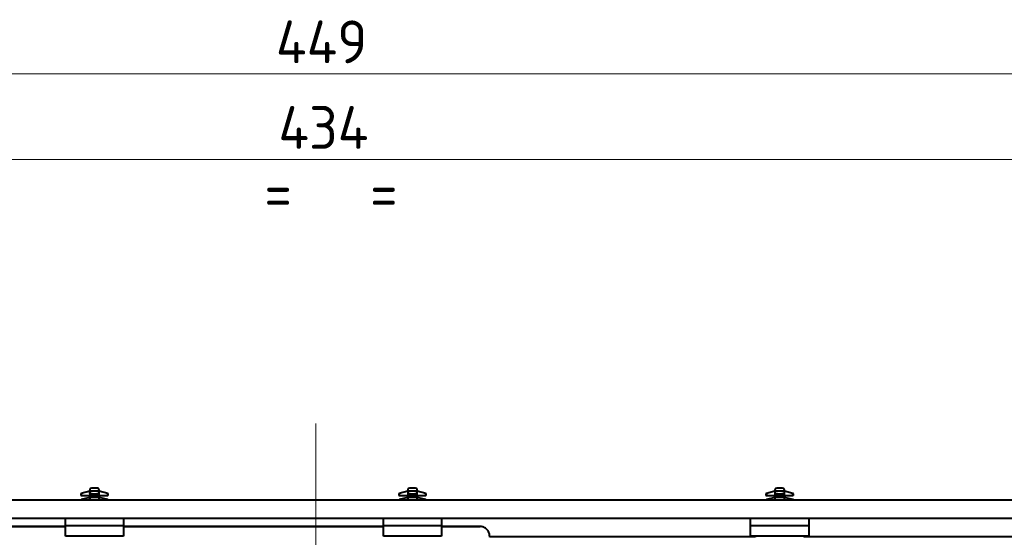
# Model space of a CAD drawing. Header units: millimetres. Extents: x 0 to 594, y -2 to 419.
# Tile 11 of 34: x 177 to 257, y 270 to 312. Entities that reach past the tile are written whole.
import ezdxf
from ezdxf.enums import TextEntityAlignment as Align
from ezdxf.lldxf.tags import DXFTag

# ---------------------------------------------------------------- set-up
doc = ezdxf.new("R2010")
doc.units = ezdxf.units.MM
for name, color, linetype in [('CABLAGGIO_2', 7, 'Continuous'), ('Default', 7, 'Continuous'), ('DV2_Default', 7, 'Continuous'), ('FS000018', 7, 'Continuous'), ('LITEMOD_INGOMBRO', 7, 'Continuous'), ('ME001043.02_REV.', 7, 'Continuous')]:
    doc.layers.add(name, color=color, linetype=linetype)
doc.styles.add('SEACAD_Solid_Edge_ISO', font='seiso.ttf')
doc.styles.add('SEACAD_Solid_Edge_ISOI', font='seisoi.ttf')
tags = doc.linetypes.add('CENTER2', pattern=[28.575, 19.05, -3.175, 3.175, -3.175]).pattern_tags.tags
tags[10:11] = [DXFTag(74, 4), DXFTag(75, 0), DXFTag(340, '0'), DXFTag(46, 0.0), DXFTag(50, 0.0), DXFTag(44, 0.0), DXFTag(45, 0.0)]
tags[8:9] = [DXFTag(74, 4), DXFTag(75, 0), DXFTag(340, '0'), DXFTag(46, 0.0), DXFTag(50, 0.0), DXFTag(44, 0.0), DXFTag(45, 0.0)]
tags[6:7] = [DXFTag(74, 4), DXFTag(75, 0), DXFTag(340, '0'), DXFTag(46, 0.0), DXFTag(50, 0.0), DXFTag(44, 0.0), DXFTag(45, 0.0)]
tags[4:5] = [DXFTag(74, 4), DXFTag(75, 0), DXFTag(340, '0'), DXFTag(46, 0.0), DXFTag(50, 0.0), DXFTag(44, 0.0), DXFTag(45, 0.0)]
doc.dimstyles.new('ISO', dxfattribs={"dimtxt": 3.5, "dimasz": 3.5, "dimexe": 1.75, "dimexo": 0, "dimgap": 0.875, "dimtad": 1, "dimlfac": 2, "dimtxsty": 'SEACAD_Solid_Edge_ISO', "dimblk1": '_SE_FILLED', "dimblk2": '_SE_FILLED', "dimsah": 1, "dimcen": 1.75, "dimadec": 1, "dimazin": 0, "dimtfac": 0.5, "dimtdec": 3, "dimtmove": 0, "dimatfit": 3, "dimfxl": 1, "dimarcsym": 0})

# ---------------------------------------------------------------- blocks, each defined once
blk = doc.blocks.new('SE2')
at = {"layer": 'CABLAGGIO_2', "color": 7, "linetype": 'Continuous', "lineweight": 40}
for p, q in [((149.512, 270.682), (180.762, 270.678)), ((180.762, 270.678), (149.512, 270.682)), ((185.512, 270.678), (206.756, 270.675)), ((206.756, 270.675), (185.512, 270.678)), ((211.506, 270.674), (214.672, 270.674)), ((213.946, 270.674), (211.506, 270.674)), ((214.672, 270.674), (213.946, 270.674))]:
    blk.add_line(p, q, dxfattribs=at)
blk.add_open_spline([(215.44, 269.811), (215.44, 269.834), (215.44, 269.892), (215.429, 270), (215.399, 270.131), (215.346, 270.262), (215.268, 270.386), (215.165, 270.495), (215.037, 270.586), (214.891, 270.647), (214.761, 270.674), (214.694, 270.672), (214.672, 270.671)], degree=3, knots=[0, 0, 0, 0, 0.062438, 0.18336, 0.293247, 0.40225, 0.509863, 0.617739, 0.726057, 0.844909, 0.955372, 1, 1, 1, 1], dxfattribs=at)
at = {"layer": 'DV2_Default', "color": 7, "linetype": 'CENTER2', "lineweight": 18}
blk.add_line((201.226, 279.093), (201.226, 219.75), dxfattribs=at)
at = {"layer": 'FS000018', "color": 7, "linetype": 'Continuous', "lineweight": 40}
for p, q in [((182.749, 273.673), (182.749, 273.558)), ((183.374, 273.823), (182.899, 273.823)), ((183.524, 273.558), (183.524, 273.673)), ((208.743, 273.673), (208.743, 273.558)), ((209.368, 273.823), (208.893, 273.823)), ((209.518, 273.558), (209.518, 273.673)), ((238.749, 273.673), (238.749, 273.558)), ((239.374, 273.823), (238.899, 273.823)), ((239.524, 273.558), (239.524, 273.673)), ((182.056, 273.372), (182.012, 273.36)), ((182.012, 273.36), (182.012, 273.223)), ((182.012, 273.223), (182.056, 273.223)), ((182.012, 272.86), (182.056, 272.872)), ((182.012, 272.86), (182.012, 272.823)), ((182.749, 273.558), (182.056, 273.372)), ((182.056, 273.372), (182.056, 273.223)), ((182.056, 273.223), (182.749, 273.223)), ((182.749, 273.058), (182.056, 272.872)), ((182.056, 272.872), (182.056, 272.823)), ((183.524, 273.558), (182.749, 273.558)), ((182.749, 273.558), (182.749, 273.223)), ((182.774, 273.372), (182.749, 273.558)), ((182.749, 273.223), (182.749, 273.058)), ((182.749, 273.223), (182.774, 273.223)), ((183.524, 273.058), (182.749, 273.058)), ((182.774, 272.872), (182.749, 273.058)), ((182.749, 273.058), (182.749, 272.823)), ((182.774, 273.372), (182.774, 273.223)), ((182.774, 273.223), (183.5, 273.223)), ((182.774, 272.823), (182.774, 272.872)), ((183.524, 273.558), (183.5, 273.372)), ((183.5, 273.372), (183.5, 273.223)), ((183.5, 273.223), (183.524, 273.223)), ((183.524, 273.058), (183.5, 272.872)), ((183.5, 272.872), (183.5, 272.823)), ((184.218, 273.372), (183.524, 273.558)), ((183.524, 273.223), (183.524, 273.558)), ((183.524, 273.058), (183.524, 273.223)), ((183.524, 273.223), (184.218, 273.223)), ((184.218, 272.872), (183.524, 273.058)), ((183.524, 272.823), (183.524, 273.058)), ((184.262, 273.36), (184.218, 273.372)), ((184.218, 273.223), (184.218, 273.372)), ((184.262, 273.223), (184.218, 273.223)), ((184.262, 272.86), (184.218, 272.872)), ((184.218, 272.823), (184.218, 272.872)), ((184.262, 273.223), (184.262, 273.36)), ((184.262, 272.823), (184.262, 272.86)), ((208.05, 273.372), (208.006, 273.36)), ((208.006, 273.36), (208.006, 273.223)), ((208.006, 273.223), (208.05, 273.223)), ((208.006, 272.86), (208.05, 272.872)), ((208.006, 272.86), (208.006, 272.823)), ((208.743, 273.558), (208.05, 273.372)), ((208.05, 273.372), (208.05, 273.223)), ((208.05, 273.223), (208.743, 273.223)), ((208.743, 273.058), (208.05, 272.872)), ((208.05, 272.872), (208.05, 272.823)), ((209.518, 273.558), (208.743, 273.558)), ((208.743, 273.558), (208.743, 273.223)), ((208.767, 273.372), (208.743, 273.558)), ((208.743, 273.223), (208.743, 273.058)), ((208.743, 273.223), (208.767, 273.223)), ((209.518, 273.058), (208.743, 273.058)), ((208.767, 272.872), (208.743, 273.058)), ((208.743, 273.058), (208.743, 272.823)), ((208.767, 273.372), (208.767, 273.223)), ((208.767, 273.223), (209.494, 273.223)), ((208.767, 272.823), (208.767, 272.872)), ((209.518, 273.558), (209.494, 273.372)), ((209.494, 273.372), (209.494, 273.223)), ((209.494, 273.223), (209.518, 273.223)), ((209.518, 273.058), (209.494, 272.872)), ((209.494, 272.872), (209.494, 272.823)), ((210.212, 273.372), (209.518, 273.558)), ((209.518, 273.223), (209.518, 273.558)), ((209.518, 273.058), (209.518, 273.223)), ((209.518, 273.223), (210.212, 273.223)), ((210.212, 272.872), (209.518, 273.058)), ((209.518, 272.823), (209.518, 273.058)), ((210.256, 273.36), (210.212, 273.372)), ((210.212, 273.223), (210.212, 273.372)), ((210.256, 273.223), (210.212, 273.223)), ((210.256, 272.86), (210.212, 272.872)), ((210.212, 272.823), (210.212, 272.872)), ((210.256, 273.223), (210.256, 273.36)), ((210.256, 272.823), (210.256, 272.86)), ((238.056, 273.372), (238.012, 273.36)), ((238.012, 273.36), (238.012, 273.223)), ((238.012, 273.223), (238.056, 273.223)), ((238.012, 272.86), (238.056, 272.872)), ((238.012, 272.86), (238.012, 272.823)), ((238.749, 273.558), (238.056, 273.372)), ((238.056, 273.372), (238.056, 273.223)), ((238.056, 273.223), (238.749, 273.223)), ((238.749, 273.058), (238.056, 272.872)), ((238.056, 272.872), (238.056, 272.823)), ((239.524, 273.558), (238.749, 273.558)), ((238.749, 273.558), (238.749, 273.223)), ((238.774, 273.372), (238.749, 273.558)), ((238.749, 273.223), (238.749, 273.058)), ((238.749, 273.223), (238.774, 273.223)), ((239.524, 273.058), (238.749, 273.058)), ((238.774, 272.872), (238.749, 273.058)), ((238.749, 273.058), (238.749, 272.823)), ((238.774, 273.372), (238.774, 273.223)), ((238.774, 273.223), (239.5, 273.223)), ((238.774, 272.823), (238.774, 272.872)), ((239.524, 273.558), (239.5, 273.372)), ((239.5, 273.372), (239.5, 273.223)), ((239.5, 273.223), (239.524, 273.223)), ((239.524, 273.058), (239.5, 272.872)), ((239.5, 272.872), (239.5, 272.823)), ((240.218, 273.372), (239.524, 273.558)), ((239.524, 273.223), (239.524, 273.558)), ((239.524, 273.058), (239.524, 273.223)), ((239.524, 273.223), (240.218, 273.223)), ((240.218, 272.872), (239.524, 273.058)), ((239.524, 272.823), (239.524, 273.058)), ((240.262, 273.36), (240.218, 273.372)), ((240.218, 273.223), (240.218, 273.372)), ((240.262, 273.223), (240.218, 273.223)), ((240.262, 272.86), (240.218, 272.872)), ((240.218, 272.823), (240.218, 272.872)), ((240.262, 273.223), (240.262, 273.36)), ((240.262, 272.823), (240.262, 272.86)), ((180.762, 270.723), (180.762, 271.323)), ((185.512, 271.323), (185.512, 270.723)), ((206.756, 270.723), (206.756, 271.323)), ((211.506, 271.323), (211.506, 270.723)), ((236.762, 270.723), (236.762, 271.323)), ((241.512, 271.323), (241.512, 270.723)), ((185.512, 270.723), (180.762, 270.723)), ((180.762, 269.898), (180.762, 270.723)), ((185.512, 270.723), (185.512, 269.898)), ((211.506, 270.723), (206.756, 270.723)), ((206.756, 269.898), (206.756, 270.723)), ((211.506, 270.723), (211.506, 269.898)), ((241.512, 270.723), (236.762, 270.723)), ((236.762, 269.898), (236.762, 270.723)), ((241.512, 270.723), (241.512, 269.898)), ((185.512, 269.898), (180.762, 269.898)), ((180.762, 269.898), (180.762, 269.898)), ((185.512, 269.898), (180.762, 269.898)), ((185.512, 269.898), (185.512, 269.898)), ((211.506, 269.898), (206.756, 269.898)), ((206.756, 269.898), (206.756, 269.898)), ((211.506, 269.898), (206.756, 269.898)), ((211.506, 269.898), (211.506, 269.898)), ((241.512, 269.898), (236.762, 269.898)), ((236.762, 269.898), (236.762, 269.898)), ((241.512, 269.898), (236.762, 269.898)), ((237.137, 269.898), (237.137, 269.793)), ((241.137, 269.793), (241.137, 269.898)), ((241.512, 269.898), (241.512, 269.898))]:
    blk.add_line(p, q, dxfattribs=at)
for centre, start, end in [((182.899, 273.673), 90, 180), ((183.374, 273.673), 0, 90), ((208.893, 273.673), 90, 180), ((209.368, 273.673), 0, 90), ((238.899, 273.673), 90, 180), ((239.374, 273.673), 0, 90)]:
    blk.add_arc(centre, 0.15, start, end, dxfattribs=at)
for centre in [(183.137, 273.769), (183.137, 273.269), (209.131, 273.769), (209.131, 273.269), (239.137, 273.769), (239.137, 273.269)]:
    blk.add_ellipse(centre, major_axis=(1.527, 0), ratio=0.267949, start_param=4.472113, end_param=4.952665, dxfattribs=at)
at = {"layer": 'LITEMOD_INGOMBRO', "color": 7, "linetype": 'Continuous', "lineweight": 40}
for p, q in [((237.137, 269.826), (215.44, 269.829)), ((260.351, 269.823), (241.137, 269.826))]:
    blk.add_line(p, q, dxfattribs=at)
at = {"layer": 'ME001043.02_REV.', "color": 7, "linetype": 'Continuous', "lineweight": 40}
for p, q in [((301.699, 272.823), (100.752, 272.823)), ((301.699, 271.323), (100.752, 271.323))]:
    blk.add_line(p, q, dxfattribs=at)
blk = doc.blocks.new('DMBLK23')
at = {"layer": 'Default', "linetype": 'Continuous', "lineweight": 18}
for points in [[(92.477, 308.244), (88.977, 307.661), (92.477, 307.077)], [(309.974, 308.244), (309.974, 307.077), (313.474, 307.661)]]:
    blk.add_hatch(color=7, dxfattribs=at).paths.add_polyline_path(points)
at = {"layer": 'Default', "color": 7, "linetype": 'Continuous', "lineweight": 18}
for p, q in [((88.977, 271.073), (88.977, 309.411)), ((313.474, 271.073), (313.474, 309.411)), ((313.474, 307.661), (88.977, 307.661))]:
    blk.add_line(p, q, dxfattribs=at)
at = {"layer": 'Default', "color": 7, "linetype": 'Continuous', "lineweight": 18, "style": 'SEACAD_Solid_Edge_ISOI'}
blk.add_text('449', height=3.5, dxfattribs=at).set_placement((197.964, 312.036), align=Align.TOP_LEFT)
blk = doc.blocks.new('_SE_FILLED')
at = {"color": 0}
blk.add_line((0, 0), (-1, 0), dxfattribs=at)
blk.add_solid([(0, 0), (-1, -0.1665), (-1, 0.1665), (0, 0)], dxfattribs=at)
blk = doc.blocks.new('DMBLK24')
at = {"layer": 'Default', "linetype": 'Continuous', "lineweight": 18}
for points in [[(96.252, 301.244), (92.752, 300.661), (96.252, 300.077)], [(306.199, 301.244), (306.199, 300.077), (309.699, 300.661)]]:
    blk.add_hatch(color=7, dxfattribs=at).paths.add_polyline_path(points)
at = {"layer": 'Default', "color": 7, "linetype": 'Continuous', "lineweight": 18}
for p, q in [((92.752, 269.073), (92.752, 302.411)), ((309.699, 269.073), (309.699, 302.411)), ((92.752, 300.661), (309.699, 300.661))]:
    blk.add_line(p, q, dxfattribs=at)
at = {"layer": 'Default', "color": 7, "linetype": 'Continuous', "lineweight": 18, "style": 'SEACAD_Solid_Edge_ISOI'}
for s, p in [('434', (198.163, 305.036)), ('=   =', (197.01, 299.786))]:
    blk.add_text(s, height=3.5, dxfattribs=at).set_placement(p, align=Align.TOP_LEFT)

msp = doc.modelspace()

# ---------------------------------------------------------------- block references
at = {"layer": 'Default'}
msp.add_blockref('SE2', (0, 0), dxfattribs=at)

# ---------------------------------------------------------------- dimensions: what is measured, and where the dimension line sits
at = {"layer": 'Default', "color": 7, "linetype": 'Continuous', "lineweight": 18}
dim = msp.add_linear_dim(base=(88.9768, 307.6608), p1=(313.4744, 271.0734), p2=(88.9768, 271.0734), text='\\A1;<>', dimstyle='ISO', dxfattribs=at)
dim.commit()
dim.dimension.update_dxf_attribs({"geometry": 'DMBLK23', "text_midpoint": (201.2256, 307.6608), "dimtype": 160})
dim = msp.add_linear_dim(base=(92.7518, 300.6608), p1=(92.7518, 269.0726), p2=(309.6994, 269.0726), angle=0, text='\\A1;<>\\X=   =', dimstyle='ISO', override={"dimdec": 0}, dxfattribs=at)
dim.commit()
dim.dimension.update_dxf_attribs({"geometry": 'DMBLK24', "text_midpoint": (201.2256, 300.6608), "dimtype": 161})

doc.saveas('drawing.dxf')
